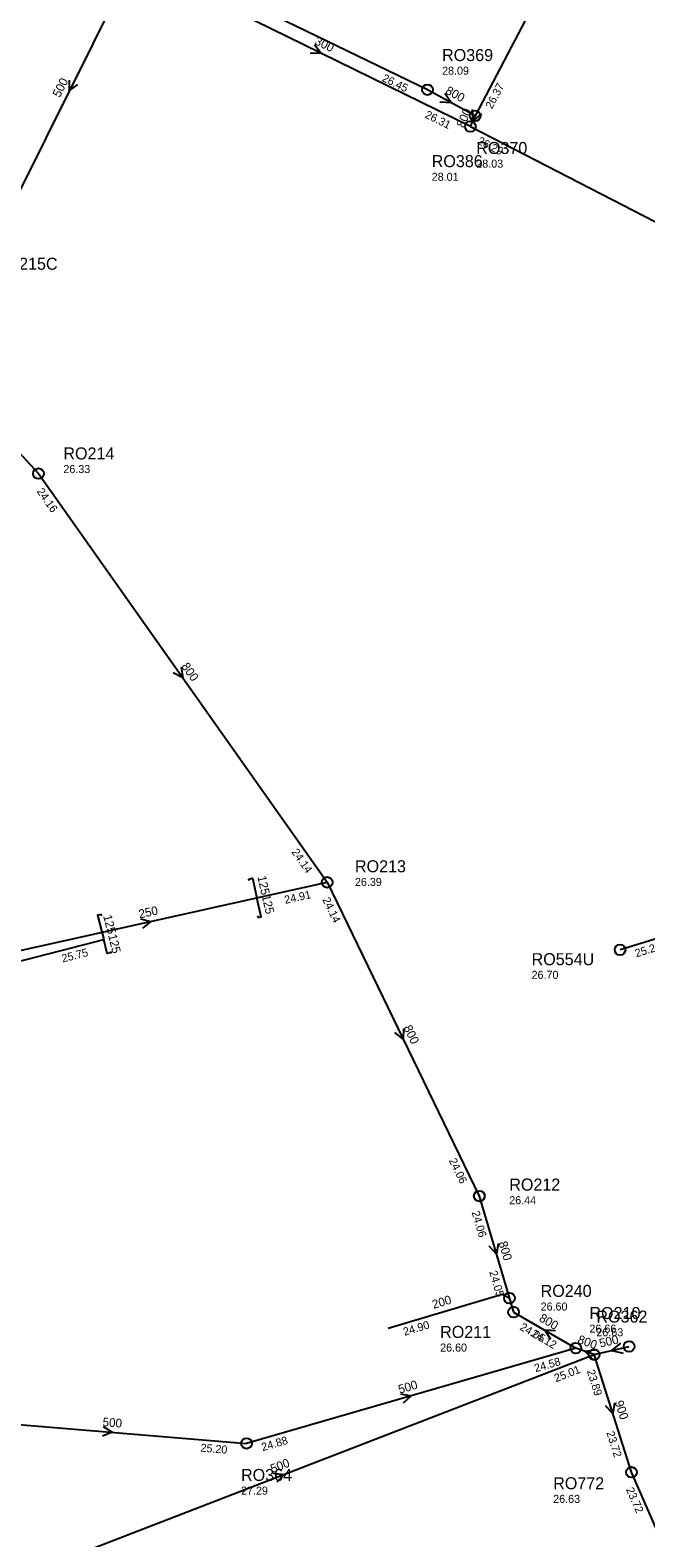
# Model space of a CAD drawing. Header units: metres. Extents: x 179992 to 198392, y 351761 to 369438.
# Tile 154 of 194: x 192374 to 192466, y 363898 to 364123. Entities that reach past the tile are written whole.
import ezdxf

# ---------------------------------------------------------------- set-up
doc = ezdxf.new("R2010")
doc.units = ezdxf.units.M

msp = doc.modelspace()

# ---------------------------------------------------------------- linework, layer by layer
at = {"layer": 'B-WE-RI-GWA-RIOOLLEIDING_BETON_300', "linetype": 'Continuous'}
msp.add_lwpolyline([(192439.79, 364108.72), (192395.12, 364130.65)], dxfattribs=at)
at = {"layer": 'B-WE-RI-GWA-RIOOLLEIDING_BETON_400', "linetype": 'Continuous'}
msp.add_lwpolyline([(192439.79, 364108.72), (192501.65, 364076.84)], dxfattribs=at)
at = {"layer": 'B-WE-RI-GWA-RIOOLLEIDING_BETON_500', "linetype": 'Continuous'}
for points in [[(192390.32, 364135.14), (192369.27, 364092.95)], [(192455.57, 363925.95), (192406.32, 363911.7)], [(192458.307, 363924.969), (192463.53, 363926.2)], [(192365.54, 363889.16), (192458.307, 363924.969)], [(192366.16, 363915.02), (192406.32, 363911.7)]]:
    msp.add_lwpolyline(points, dxfattribs=at)
at = {"layer": 'B-WE-RI-GWA-RIOOLLEIDING_BETON_800', "linetype": 'Continuous'}
for points in [[(192465.18, 364157.44), (192440.51, 364110.31)], [(192433.38, 364114.23), (192392.73, 364133.91)], [(192440.51, 364110.31), (192433.38, 364114.23)], [(192439.79, 364108.72), (192440.51, 364110.31)], [(192356.15, 364077.34), (192375.19, 364056.79)], [(192375.19, 364056.79), (192418.37, 363995.64)], [(192418.37, 363995.64), (192441.13, 363948.7)], [(192441.13, 363948.7), (192446.25, 363931.33)], [(192446.25, 363931.33), (192455.57, 363925.95)]]:
    msp.add_lwpolyline(points, dxfattribs=at)
at = {"layer": 'B-WE-RI-GWA-RIOOLLEIDING_GVK_800', "linetype": 'Continuous'}
msp.add_lwpolyline([(192458.307, 363924.969), (192455.57, 363925.95)], dxfattribs=at)
at = {"layer": 'B-WE-RI-GWA-RIOOLLEIDING_GVK_900', "linetype": 'Continuous'}
for points in [[(192463.891, 363907.369), (192458.307, 363924.969)], [(192485.85, 363857.25), (192463.891, 363907.369)]]:
    msp.add_lwpolyline(points, dxfattribs=at)
at = {"layer": 'B-WE-RI-GWA-RIOOLLEIDING_PVC_200', "linetype": 'Continuous'}
msp.add_lwpolyline([(192427.502, 363928.925), (192444.528, 363934.045), (192445.626, 363933.432)], dxfattribs=at)
at = {"layer": 'B-WE-RI-GWA-RIOOLPUT_INSPECTIEPUT'}
for centre in [(192433.38, 364114.23), (192440.51, 364110.31), (192439.79, 364108.72), (192375.19, 364056.79), (192418.37, 363995.64), (192441.13, 363948.7), (192445.63, 363933.43), (192446.25, 363931.33), (192455.57, 363925.95), (192463.53, 363926.2), (192458.31, 363924.97), (192406.32, 363911.7), (192463.89, 363907.37)]:
    msp.add_circle(centre, 0.8, dxfattribs=at)
at = {"layer": 'B-WE-RI-GWA_STROMINGSRICHTING'}
for points in [[(192416.48, 364120.97), (192417.46, 364119.68), (192415.85, 364119.67)], [(192379.79, 364115.65), (192379.79, 364114.05), (192381.08, 364115.01)], [(192435.95, 364113.71), (192436.95, 364112.27), (192435.2, 364112.34)], [(192440.08, 364111.26), (192440.15, 364109.52), (192441.5, 364110.61)], [(192396.54, 364027.81), (192396.78, 364026.21), (192395.36, 364026.98)], [(192429.77, 363973.78), (192429.75, 363972.17), (192428.47, 363973.15)], [(192443.97, 363941.6), (192443.69, 363940.02), (192442.59, 363941.19)], [(192452.52, 363928.54), (192450.91, 363928.64), (192451.8, 363927.3)], [(192462.26, 363926.7), (192460.92, 363925.58), (192462.62, 363925.18)], [(192458.67, 363925.67), (192456.94, 363925.46), (192458.14, 363924.2)], [(192429.36, 363919.12), (192430.95, 363918.83), (192429.76, 363917.73)], [(192461.35, 363917.76), (192461.1, 363916.17), (192459.98, 363917.32)], [(192384.86, 363914.2), (192386.24, 363913.36), (192384.75, 363912.76)], [(192410.32, 363907.22), (192411.92, 363907.06), (192410.84, 363905.87)]]:
    msp.add_lwpolyline(points, dxfattribs=at)
at = {"layer": 'B-WE-RI-HWA-KOLKAANSLUITLEIDING_PVC_125', "linetype": 'Continuous'}
for points in [[(192406.701, 363995.881), (192406.64, 363996.133), (192407.183, 363996.266), (192407.837, 363993.305)], [(192407.973, 363990.632), (192408.034, 363990.38), (192408.495, 363990.49), (192407.837, 363993.305)], [(192384.628, 363990.59), (192384.567, 363990.843), (192384.023, 363990.713), (192384.969, 363987.071)], [(192385.962, 363985.357), (192386.023, 363985.104), (192385.481, 363984.971), (192384.969, 363987.071)]]:
    msp.add_lwpolyline(points, dxfattribs=at)
at = {"layer": 'B-WE-RI-HWA-RIOOLLEIDING', "linetype": 'Continuous'}
msp.add_lwpolyline([(192473.91, 363989.14), (192462.18, 363985.54)], dxfattribs=at)
at = {"layer": 'B-WE-RI-HWA-RIOOLLEIDING_PVC_160', "linetype": 'Continuous'}
msp.add_lwpolyline([(192351.81, 363978.578), (192384.969, 363987.071)], dxfattribs=at)
at = {"layer": 'B-WE-RI-HWA-RIOOLPUT_INSPECTIEPUT'}
msp.add_circle((192462.18, 363985.54), 0.8, dxfattribs=at)
at = {"layer": 'B-WE-RI-VWA-RIOOLLEIDING_PVC_250', "linetype": 'Continuous'}
msp.add_lwpolyline([(192365.658, 363983.957), (192418.37, 363995.64)], dxfattribs=at)
at = {"layer": 'B-WE-RI-VWA_STROMINGSRICHTING'}
msp.add_lwpolyline([(192390.45, 363990.19), (192392.01, 363989.8), (192390.76, 363988.78)], dxfattribs=at)

# ---------------------------------------------------------------- texts
at = {"layer": 'B-WE-RI-GWA_AFM'}
for s, rotation, p in [('300', -26.15, (192416.39, 364121.08)), ('500', 63.48, (192378.4, 364112.97)), ('800', -28.8, (192435.95, 364113.71)), ('800', 65.64, (192438.81, 364108.42)), ('800', -54.77, (192396.51, 364027.95)), ('800', -64.13, (192429.76, 363973.9)), ('800', -73.58, (192444, 363941.72)), ('200', 16.74, (192434.29, 363931.81)), ('800', -30, (192449.95, 363930.08)), ('800', -19.72, (192455.73, 363926.73)), ('500', 13.26, (192459.23, 363926.01)), ('500', 16.14, (192429.22, 363919.12)), ('900', -72.4, (192461.37, 363917.89)), ('500', -4.73, (192384.74, 363914.28)), ('500', 21.11, (192410.19, 363907.23))]:
    msp.add_text(s, height=1.3, rotation=rotation, dxfattribs=at).set_placement(p)
at = {"layer": 'B-WE-RI-GWA_BOB'}
for s, rotation, p in [('26.45', -25.83, (192426.48, 364115.57)), ('26.37', 62.37, (192443.03, 364111.25)), ('26.31', -26.15, (192432.89, 364110.1)), ('26.29', -27.26, (192440.74, 364106.2)), ('24.16', -54.77, (192374.87, 364054.12)), ('24.14', -54.77, (192412.98, 364000.16)), ('24.14', -64.13, (192417.62, 363993.06)), ('24.06', -64.13, (192436.54, 363954.03)), ('24.06', -73.58, (192439.97, 363946.27)), ('24.05', -73.58, (192442.6, 363937.34)), ('24.90', 16.74, (192429.94, 363927.78)), ('24.05', -30, (192447.08, 363928.77)), ('24.12', -30, (192448.78, 363927.79)), ('24.58', 16.14, (192449.54, 363922.33)), ('25.01', 21.11, (192452.61, 363920.84)), ('23.89', -72.4, (192457.2, 363922.52)), ('24.88', 16.14, (192408.74, 363910.53)), ('23.72', -72.4, (192460.12, 363913.31)), ('25.20', -4.73, (192399.39, 363910.47)), ('23.72', -66.34, (192463.04, 363904.81))]:
    msp.add_text(s, height=1.2, rotation=rotation, dxfattribs=at).set_placement(p)
at = {"layer": 'B-WE-RI-GWA_PUTDEKSELNIVEAU'}
for s, p in [('28.09', (192435.56, 364116.47)), ('28.01', (192434.01, 364100.6)), ('28.03', (192440.68, 364102.57)), ('26.33', (192378.92, 364056.87)), ('26.39', (192422.53, 363995.1)), ('26.44', (192445.61, 363947.48)), ('26.60', (192450.3, 363931.57)), ('26.66', (192457.6, 363928.26)), ('26.63', (192458.64, 363927.72)), ('26.60', (192435.27, 363925.43)), ('27.29', (192405.49, 363904.03)), ('26.63', (192452.18, 363902.79))]:
    msp.add_text(s, height=1.2, dxfattribs=at).set_placement(p)
at = {"layer": 'B-WE-RI-GWA_PUTNUMMER'}
for s, p in [('RO369', (192435.56, 364118.51)), ('RO370', (192440.68, 364104.61)), ('RO386', (192434.01, 364102.64)), ('RO215C', (192368.69, 364087.29)), ('RO214', (192378.92, 364058.91)), ('RO213', (192422.53, 363997.14)), ('RO212', (192445.61, 363949.52)), ('RO240', (192450.3, 363933.61)), ('RO210', (192457.6, 363930.3)), ('RO362', (192458.64, 363929.76)), ('RO211', (192435.27, 363927.47)), ('RO364', (192405.49, 363906.07)), ('RO772', (192452.18, 363904.83))]:
    msp.add_text(s, height=1.8, dxfattribs=at).set_placement(p)
at = {"layer": 'B-WE-RI-HWA_AFM'}
for rotation, p in [(-77.54, (192407.93, 363996.48)), (-76.84, (192408.57, 363993.62)), (-75.44, (192384.86, 363990.6)), (-76.3, (192385.6, 363987.72))]:
    msp.add_text('125', height=1.3, rotation=rotation, dxfattribs=at).set_placement(p)
at = {"layer": 'B-WE-RI-HWA_BOB'}
for s, rotation, p in [('25.75', 14.37, (192378.83, 363983.64)), ('25.20', 17.06, (192464.62, 363984.41))]:
    msp.add_text(s, height=1.2, rotation=rotation, dxfattribs=at).set_placement(p)
at = {"layer": 'B-WE-RI-HWA_PUTDEKSELNIVEAU'}
msp.add_text('26.70', height=1.2, dxfattribs=at).set_placement((192448.95, 363981.2))
at = {"layer": 'B-WE-RI-HWA_PUTNUMMER'}
msp.add_text('RO554U', height=1.8, dxfattribs=at).set_placement((192448.95, 363983.24))
at = {"layer": 'B-WE-RI-VWA_AFM'}
msp.add_text('250', height=1.3, rotation=12.5, dxfattribs=at).set_placement((192390.33, 363990.23))
at = {"layer": 'B-WE-RI-VWA_BOB'}
msp.add_text('24.91', height=1.2, rotation=12.5, dxfattribs=at).set_placement((192412.12, 363992.41))

doc.saveas('drawing.dxf')
